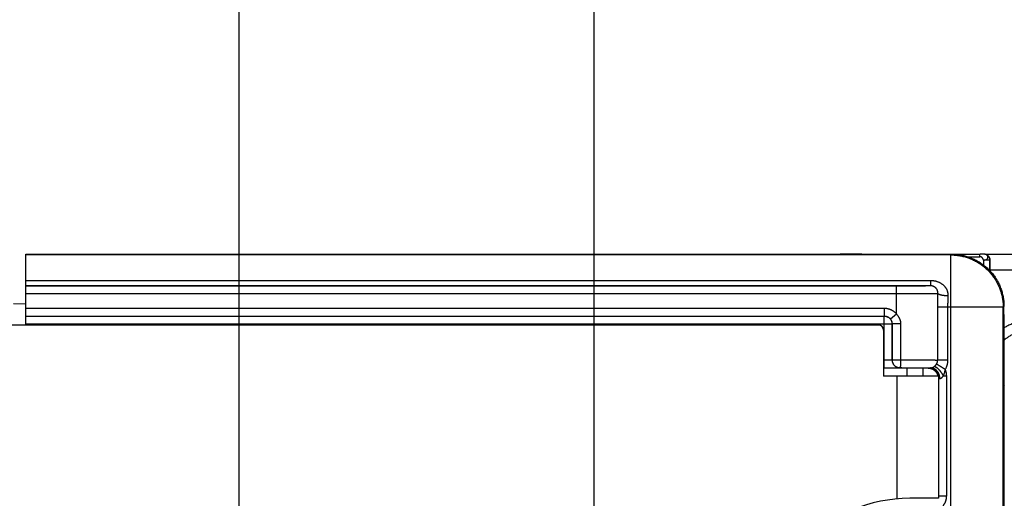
# Model space of a CAD drawing. Header units: inches. Extents: x 0 to 34, y 0 to 22.
# Tile 77 of 111: x 18.7 to 20.6, y 17.7 to 18.6. Entities that reach past the tile are written whole.
import ezdxf

# ---------------------------------------------------------------- set-up
doc = ezdxf.new("R2010")
doc.units = ezdxf.units.IN
doc.header["$LTSCALE"] = 1.87
doc.header["$MEASUREMENT"] = 0
doc.layers.get('0').update_dxf_attribs({"linetype": 'CONTINUOUS'})
doc.layers.add('DIMENSIONS', color=7, linetype='CONTINUOUS')
doc.styles.get("Standard").update_dxf_attribs({"font": 'txt', "width": 0.8})
doc.dimstyles.new('DIMSTYLE_1', dxfattribs={"dimtxt": 0.125, "dimasz": 0.18, "dimexe": 0.18, "dimexo": 0.0625, "dimgap": 0.09, "dimtad": 0, "dimtih": 1, "dimtoh": 1, "dimdec": 3, "dimzin": 4, "dimdsep": 46, "dimtxsty": 'STANDARD', "dimblk": '_FILLED', "dimblk1": '_FILLED', "dimblk2": '_FILLED', "dimcen": 0.09, "dimadec": 0, "dimazin": 0, "dimtp": 0.01, "dimtm": 0.01, "dimtfac": 1, "dimtdec": 3, "dimtofl": 0, "dimtmove": 0, "dimatfit": 3, "dimldrblk": '_FILLED', "dimfxl": 1, "dimtolj": 1, "dimtzin": 4, "dimarcsym": 0})

# ---------------------------------------------------------------- blocks, each defined once
blk = doc.blocks.new('_FILLED')
at = {"color": 0, "linetype": 'BYBLOCK'}
blk.add_solid([(0, 0), (-1, 0.174), (-1, -0.174)], dxfattribs=at)
blk = doc.blocks.new('*D8')
at = {"layer": 'DIMENSIONS', "color": 2, "linetype": 'CONTINUOUS'}
for p, q in [((16.8623, 18.1566), (16.8623, 18.5166)), ((18.6738, 18.1566), (16.7373, 18.1566)), ((20.2357, 17.4137), (16.7373, 17.4137)), ((16.8623, 17.4137), (16.8623, 17.0537))]:
    blk.add_line(p, q, dxfattribs=at)
at = {"layer": 'DIMENSIONS', "color": 2, "linetype": 'CONTINUOUS', "xscale": 0.18, "yscale": 0.18, "zscale": 0.18}
for p, rotation in [((16.8623, 18.1566), 270), ((16.8623, 17.4137), 90)]:
    blk.add_blockref('_FILLED', p, dxfattribs=dict(at, rotation=rotation))
at = {"layer": 'DIMENSIONS', "color": 2, "linetype": 'CONTINUOUS', "width": 0.8}
for s, p in [('.743', (16.5123, 17.8793)), ('[', (16.5123, 17.6918)), ('18.87', (16.6123, 17.6918)), (']', (17.1123, 17.6918))]:
    blk.add_text(s, height=0.125, dxfattribs=at).set_placement(p)
blk = doc.blocks.new('*D17')
at = {"layer": 'DIMENSIONS', "color": 2, "linetype": 'CONTINUOUS'}
for p, q in [((17.6123, 18.077), (17.6123, 19.7829)), ((19.821, 17.3602), (19.821, 19.7829)), ((17.6123, 19.6579), (18.0385, 19.6579)), ((19.821, 19.6579), (19.3885, 19.6579))]:
    blk.add_line(p, q, dxfattribs=at)
at = {"layer": 'DIMENSIONS', "color": 2, "linetype": 'CONTINUOUS', "xscale": 0.18, "yscale": 0.18, "zscale": 0.18, "rotation": 180}
blk.add_blockref('_FILLED', (17.6123, 19.6579), dxfattribs=at)
at = {"layer": 'DIMENSIONS', "color": 2, "linetype": 'CONTINUOUS', "xscale": 0.18, "yscale": 0.18, "zscale": 0.18}
blk.add_blockref('_FILLED', (19.821, 19.6579), dxfattribs=at)
at = {"layer": 'DIMENSIONS', "color": 2, "linetype": 'CONTINUOUS', "width": 0.8}
for s, p in [('2.209', (18.101, 19.5954)), ('[', (18.726, 19.5954)), ('56.1', (18.826, 19.5954)), (']', (19.226, 19.5954))]:
    blk.add_text(s, height=0.125, dxfattribs=at).set_placement(p)
blk = doc.blocks.new('*D18')
at = {"layer": 'DIMENSIONS', "color": 2, "linetype": 'CONTINUOUS'}
for p, q in [((16.1123, 18.1566), (16.1123, 18.5166)), ((18.4969, 18.1566), (15.9873, 18.1566)), ((19.7585, 17.2977), (15.9873, 17.2977)), ((16.1123, 17.2977), (16.1123, 16.9377))]:
    blk.add_line(p, q, dxfattribs=at)
at = {"layer": 'DIMENSIONS', "color": 2, "linetype": 'CONTINUOUS', "xscale": 0.18, "yscale": 0.18, "zscale": 0.18}
for p, rotation in [((16.1123, 18.1566), 270), ((16.1123, 17.2977), 90)]:
    blk.add_blockref('_FILLED', p, dxfattribs=dict(at, rotation=rotation))
at = {"layer": 'DIMENSIONS', "color": 2, "linetype": 'CONTINUOUS', "width": 0.8}
for s, p in [('.859', (15.7623, 17.7679)), ('[', (15.7623, 17.5804)), ('21.82', (15.8623, 17.5804)), (']', (16.3623, 17.5804))]:
    blk.add_text(s, height=0.125, dxfattribs=at).set_placement(p)
blk = doc.blocks.new('*D19')
at = {"layer": 'DIMENSIONS', "color": 2, "linetype": 'CONTINUOUS'}
for p, q in [((18.6738, 18.1566), (15.2373, 18.1566)), ((15.3623, 18.1566), (15.3623, 17.1986)), ((15.3623, 16.1532), (15.3623, 16.7611)), ((18.9559, 16.1532), (15.2373, 16.1532))]:
    blk.add_line(p, q, dxfattribs=at)
at = {"layer": 'DIMENSIONS', "color": 2, "linetype": 'CONTINUOUS', "xscale": 0.18, "yscale": 0.18, "zscale": 0.18}
for p, rotation in [((15.3623, 18.1566), 90), ((15.3623, 16.1532), 270)]:
    blk.add_blockref('_FILLED', p, dxfattribs=dict(at, rotation=rotation))
at = {"layer": 'DIMENSIONS', "color": 2, "linetype": 'CONTINUOUS', "width": 0.8}
for s, p in [('2.003', (15.0123, 17.0111)), ('[', (15.0123, 16.8236)), (']', (15.6123, 16.8236)), ('50.89', (15.1123, 16.8236))]:
    blk.add_text(s, height=0.125, dxfattribs=at).set_placement(p)
blk = doc.blocks.new('*D20')
at = {"layer": 'DIMENSIONS', "color": 2, "linetype": 'CONTINUOUS'}
for p, q in [((17.6123, 18.077), (17.6123, 19.0329)), ((19.1435, 16.3408), (19.1435, 19.0329)), ((17.6123, 18.9079), (17.2523, 18.9079)), ((19.1435, 18.9079), (19.5035, 18.9079))]:
    blk.add_line(p, q, dxfattribs=at)
at = {"layer": 'DIMENSIONS', "color": 2, "linetype": 'CONTINUOUS', "xscale": 0.18, "yscale": 0.18, "zscale": 0.18}
blk.add_blockref('_FILLED', (17.6123, 18.9079), dxfattribs=at)
at = {"layer": 'DIMENSIONS', "color": 2, "linetype": 'CONTINUOUS', "xscale": 0.18, "yscale": 0.18, "zscale": 0.18, "rotation": 180}
blk.add_blockref('_FILLED', (19.1435, 18.9079), dxfattribs=at)
at = {"layer": 'DIMENSIONS', "color": 2, "linetype": 'CONTINUOUS', "width": 0.8}
for s, p in [('1.531', (17.7123, 18.8454)), ('[', (18.3373, 18.8454)), ('38.89', (18.4373, 18.8454)), (']', (18.9373, 18.8454))]:
    blk.add_text(s, height=0.125, dxfattribs=at).set_placement(p)

msp = doc.modelspace()

# ---------------------------------------------------------------- linework, layer by layer
at = {"color": 7, "linetype": 'CONTINUOUS'}
for p, q in [((18.7363, 18.0227), (18.7363, 18.1582)), ((18.7363, 18.1582), (20.5034, 18.1581)), ((20.3015, 18.1581), (20.2906, 18.1581)), ((20.3165, 18.1582), (20.3015, 18.1581)), ((20.3321, 18.1582), (20.3165, 18.1582)), ((20.3321, 18.1582), (20.5576, 18.1583)), ((20.5019, 18.1566), (20.5034, 18.1581)), ((20.5604, 18.1583), (20.5576, 18.1583)), ((20.5626, 18.1583), (20.5604, 18.1583)), ((20.5637, 18.1582), (20.5626, 18.1583)), ((20.5642, 18.1582), (20.5637, 18.1582)), ((20.5645, 18.1582), (20.5642, 18.1582)), ((20.5654, 18.1582), (20.5654, 18.1582)), ((20.567, 18.1579), (20.7459, 18.1579)), ((20.5702, 18.1568), (20.5698, 18.157)), ((20.5019, 18.1566), (18.7363, 18.1566)), ((20.5019, 17.6033), (20.5019, 18.1566)), ((20.5343, 18.1531), (20.5574, 18.1532)), ((20.5641, 18.1464), (20.5641, 18.1375)), ((20.5763, 18.1464), (20.5641, 18.1464)), ((20.5763, 18.1464), (20.5763, 18.1264)), ((20.5765, 18.1463), (20.5763, 18.1464)), ((20.5763, 18.1264), (20.5763, 18.1279)), ((20.5763, 18.1279), (20.746, 18.1279)), ((20.4633, 18.1074), (18.7363, 18.1074)), ((20.4633, 18.1074), (20.4633, 18.0975)), ((20.4633, 18.0975), (18.7363, 18.0975)), ((20.3983, 18.097), (18.7363, 18.097)), ((20.3983, 18.082), (18.7363, 18.082)), ((20.3983, 18.0432), (20.3983, 18.097)), ((18.7123, 18.0637), (18.7363, 18.0635)), ((18.7363, 18.0549), (20.3746, 18.0549)), ((20.3746, 18.0549), (20.3746, 18.0399)), ((20.4767, 17.9558), (20.4767, 18.0566)), ((20.6018, 18.0566), (20.4767, 18.0566)), ((20.4963, 17.9558), (20.4963, 18.0566)), ((20.6018, 18.0566), (20.6033, 18.0581)), ((20.6018, 17.6327), (20.6018, 18.0566)), ((20.6033, 18.0428), (20.6033, 18.0581)), ((18.7363, 18.0399), (20.3745, 18.0399)), ((18.7363, 18.0399), (20.3746, 18.0399)), ((20.3746, 18.0399), (20.3745, 18.0399)), ((20.3745, 17.941), (20.3745, 18.0399)), ((20.3983, 18.0432), (20.3865, 18.0341)), ((20.3635, 18.0227), (18.4401, 18.0227)), ((18.7363, 18.0249), (20.3895, 18.0249)), ((20.3735, 18.0127), (20.3735, 17.9252)), ((20.3896, 18.0249), (20.3895, 18.0249)), ((20.3895, 18.0249), (20.3895, 17.9562)), ((20.3896, 18.0249), (20.3896, 17.9563)), ((20.406, 18.0249), (20.3896, 18.0249)), ((20.406, 18.0249), (20.406, 17.9563)), ((20.3735, 17.956), (20.3745, 17.956)), ((20.3895, 17.9562), (20.3896, 17.9563)), ((20.3896, 17.9563), (20.406, 17.9563)), ((20.4963, 17.9558), (20.4767, 17.9558)), ((20.3735, 17.941), (20.3745, 17.941)), ((20.4583, 17.94), (20.3735, 17.94)), ((20.4045, 17.9412), (20.4046, 17.9413)), ((20.4185, 17.9252), (20.4185, 17.94)), ((20.4485, 17.94), (20.4485, 17.9252)), ((20.4583, 17.94), (20.4589, 17.9406)), ((20.4785, 17.9252), (20.3735, 17.9252)), ((20.3985, 17.9252), (20.3985, 17.6906)), ((20.4785, 17.9252), (20.4785, 17.6917)), ((20.4785, 17.9202), (20.4789, 17.9206)), ((20.4789, 17.6964), (20.4789, 17.9206)), ((20.4876, 17.9256), (20.4939, 17.9256)), ((20.4939, 17.6964), (20.4939, 17.9256)), ((20.6045, 17.9071), (20.6033, 17.9082)), ((20.4785, 17.6917), (20.4235, 17.6917)), ((20.4789, 17.6964), (20.4785, 17.6968)), ((20.4789, 17.6964), (20.4939, 17.6964))]:
    msp.add_line(p, q, dxfattribs=at)
for points in [[(20.5654, 18.1582), (20.5652, 18.1582), (20.5651, 18.1582), (20.565, 18.1582), (20.5649, 18.1582), (20.5648, 18.1582), (20.5647, 18.1582), (20.5645, 18.1582)], [(20.5698, 18.157), (20.5691, 18.1573), (20.5684, 18.1576), (20.5676, 18.1578), (20.5668, 18.158), (20.5661, 18.1581), (20.5654, 18.1582)]]:
    msp.add_lwpolyline(points, dxfattribs=at)
for centre, radius, start, end in [((20.3635, 18.0127), 0.01, 0, 90), ((20.4235, 17.4127), 0.279, 90, 270)]:
    msp.add_arc(centre, radius, start, end, dxfattribs=at)
for points, knots in [([(20.3359, 18.1582), (20.3359, 18.1582), (20.3358, 18.1582), (20.3358, 18.1581), (20.3358, 18.1581), (20.3358, 18.1581)], [0, 0, 0, 0, 0.146365, 0.547903, 1, 1, 1, 1]), ([(20.5034, 18.1581), (20.5048, 18.1581), (20.5076, 18.158), (20.5118, 18.1577), (20.5161, 18.1573), (20.5203, 18.1567), (20.5244, 18.1559), (20.5286, 18.1549), (20.5326, 18.1537), (20.5367, 18.1524), (20.5406, 18.1509), (20.5446, 18.1492), (20.5484, 18.1474), (20.5521, 18.1454), (20.5558, 18.1432), (20.5594, 18.1409), (20.5628, 18.1385), (20.5662, 18.1359), (20.5694, 18.1332), (20.5726, 18.1303), (20.5756, 18.1273), (20.5784, 18.1242), (20.5812, 18.1209), (20.5838, 18.1176), (20.5862, 18.1141), (20.5885, 18.1105), (20.5907, 18.1069), (20.5927, 18.1031), (20.5945, 18.0993), (20.5962, 18.0954), (20.5977, 18.0914), (20.599, 18.0874), (20.6001, 18.0833), (20.6011, 18.0791), (20.6019, 18.075), (20.6026, 18.0708), (20.603, 18.0666), (20.6033, 18.0623), (20.6033, 18.0595), (20.6033, 18.0581)], [0, 0, 0, 0, 0.027023, 0.054054, 0.081073, 0.108102, 0.13513, 0.162149, 0.189181, 0.216203, 0.243228, 0.270259, 0.297278, 0.324308, 0.351336, 0.378357, 0.405389, 0.432411, 0.459439, 0.48647, 0.51349, 0.540522, 0.567551, 0.594573, 0.621607, 0.648629, 0.675658, 0.70269, 0.729711, 0.756745, 0.783772, 0.810797, 0.837832, 0.864854, 0.891885, 0.918917, 0.945939, 0.972973, 1, 1, 1, 1]), ([(20.5574, 18.1532), (20.5574, 18.1535), (20.5574, 18.154), (20.5574, 18.1546), (20.5574, 18.1551), (20.5574, 18.1556), (20.5574, 18.156), (20.5574, 18.1564), (20.5575, 18.1568), (20.5575, 18.1571), (20.5575, 18.1574), (20.5575, 18.1576), (20.5575, 18.1577), (20.5575, 18.1578), (20.5575, 18.1579), (20.5575, 18.158), (20.5575, 18.1581), (20.5575, 18.1581), (20.5575, 18.1582), (20.5576, 18.1582), (20.5576, 18.1582), (20.5576, 18.1582), (20.5576, 18.1582), (20.5576, 18.1583), (20.5576, 18.1583), (20.5576, 18.1583), (20.5576, 18.1583), (20.5576, 18.1583), (20.5576, 18.1583), (20.5576, 18.1583), (20.5576, 18.1583)], [0, 0, 0, 0, 0.19566, 0.291107, 0.383725, 0.472608, 0.5569, 0.635772, 0.708469, 0.774276, 0.832568, 0.858711, 0.882769, 0.904689, 0.924415, 0.941897, 0.9571, 0.969996, 0.975571, 0.980559, 0.98496, 0.988774, 0.992005, 0.994661, 0.996754, 0.998316, 0.99892, 0.999429, 0.999875, 1, 1, 1, 1]), ([(20.5697, 18.1569), (20.5692, 18.1572), (20.5678, 18.1578), (20.5663, 18.1581), (20.5655, 18.1582)], [0, 0, 0, 0, 0.406162, 1, 1, 1, 1]), ([(20.5702, 18.1568), (20.5705, 18.1566), (20.5711, 18.1563), (20.5719, 18.1557), (20.5727, 18.1551), (20.5734, 18.1544), (20.574, 18.1537), (20.5746, 18.1529), (20.575, 18.1521), (20.5754, 18.1513), (20.5758, 18.1505), (20.576, 18.1496), (20.5762, 18.1488), (20.5764, 18.148), (20.5764, 18.1472), (20.5765, 18.1466), (20.5765, 18.1463)], [0, 0, 0, 0, 0.079501, 0.158336, 0.235911, 0.31217, 0.387076, 0.460679, 0.53279, 0.603423, 0.672581, 0.740432, 0.806997, 0.87237, 0.936715, 1, 1, 1, 1]), ([(20.5763, 18.1464), (20.5763, 18.1467), (20.5763, 18.1472), (20.5762, 18.148), (20.5761, 18.1488), (20.5759, 18.1496), (20.5756, 18.1504), (20.5754, 18.1511), (20.575, 18.1518), (20.5746, 18.1525), (20.5742, 18.1532), (20.5737, 18.1539), (20.5731, 18.1545), (20.5726, 18.155), (20.572, 18.1556), (20.5713, 18.1561), (20.5707, 18.1565), (20.5703, 18.1567), (20.5702, 18.1568)], [0, 0, 0, 0, 0.063859, 0.127717, 0.191575, 0.255432, 0.319288, 0.383143, 0.446997, 0.510851, 0.574703, 0.638555, 0.702407, 0.766258, 0.830108, 0.893958, 0.957808, 1, 1, 1, 1]), ([(20.5019, 18.1566), (20.5033, 18.1566), (20.5061, 18.1565), (20.5103, 18.1562), (20.5146, 18.1558), (20.5188, 18.1552), (20.5229, 18.1544), (20.5271, 18.1534), (20.5311, 18.1522), (20.5352, 18.1509), (20.5391, 18.1494), (20.5431, 18.1477), (20.5469, 18.1459), (20.5506, 18.1439), (20.5543, 18.1418), (20.5579, 18.1394), (20.5613, 18.137), (20.5647, 18.1344), (20.5679, 18.1317), (20.5711, 18.1288), (20.5741, 18.1258), (20.5769, 18.1227), (20.5797, 18.1194), (20.5823, 18.1161), (20.5847, 18.1126), (20.587, 18.109), (20.5892, 18.1054), (20.5912, 18.1016), (20.593, 18.0978), (20.5947, 18.0939), (20.5962, 18.0899), (20.5975, 18.0859), (20.5987, 18.0818), (20.5996, 18.0777), (20.6004, 18.0735), (20.6011, 18.0693), (20.6015, 18.0651), (20.6018, 18.0608), (20.6018, 18.058), (20.6018, 18.0566)], [0, 0, 0, 0, 0.027026, 0.054053, 0.08108, 0.108106, 0.135133, 0.16216, 0.189187, 0.216214, 0.243241, 0.270268, 0.297295, 0.324322, 0.351349, 0.378377, 0.405404, 0.432432, 0.459459, 0.486486, 0.513514, 0.540541, 0.567568, 0.594596, 0.621623, 0.648651, 0.675678, 0.702705, 0.729732, 0.756759, 0.783786, 0.810813, 0.83784, 0.864867, 0.891894, 0.91892, 0.945947, 0.972974, 1, 1, 1, 1]), ([(20.5641, 18.1464), (20.5641, 18.1466), (20.5641, 18.147), (20.5639, 18.1476), (20.5638, 18.1483), (20.5635, 18.1488), (20.5632, 18.1494), (20.5628, 18.15), (20.5624, 18.1505), (20.562, 18.151), (20.5615, 18.1515), (20.561, 18.1519), (20.5604, 18.1523), (20.5598, 18.1526), (20.5592, 18.1528), (20.5586, 18.153), (20.558, 18.1531), (20.5576, 18.1532), (20.5574, 18.1532)], [0, 0, 0, 0, 0.05959, 0.120033, 0.181494, 0.243988, 0.307418, 0.371598, 0.436285, 0.5012, 0.566048, 0.630542, 0.694416, 0.757453, 0.819508, 0.880533, 0.940614, 1, 1, 1, 1]), ([(20.5641, 18.1464), (20.5653, 18.1461), (20.5677, 18.1469), (20.5706, 18.1484), (20.5725, 18.1509), (20.5727, 18.1538), (20.5714, 18.1557), (20.5704, 18.1565), (20.5701, 18.1566)], [0, 0, 0, 0, 0.225489, 0.432433, 0.609846, 0.767924, 0.939341, 1, 1, 1, 1]), ([(20.5763, 18.1279), (20.5763, 18.1285), (20.5763, 18.1296), (20.5763, 18.1312), (20.5763, 18.1329), (20.5764, 18.1345), (20.5764, 18.1361), (20.5764, 18.1377), (20.5764, 18.1392), (20.5764, 18.1407), (20.5764, 18.1422), (20.5764, 18.1436), (20.5764, 18.145), (20.5764, 18.1459), (20.5765, 18.1463)], [0, 0, 0, 0, 0.089634, 0.179066, 0.267889, 0.355901, 0.442904, 0.528503, 0.612505, 0.694718, 0.774769, 0.85248, 0.92767, 1, 1, 1, 1]), ([(20.4969, 18.0781), (20.4969, 18.0786), (20.4969, 18.0796), (20.4968, 18.0811), (20.4967, 18.0825), (20.4964, 18.084), (20.4961, 18.0854), (20.4957, 18.0869), (20.4952, 18.0883), (20.4946, 18.0897), (20.4939, 18.0911), (20.4931, 18.0925), (20.4922, 18.0938), (20.4912, 18.0951), (20.4902, 18.0964), (20.489, 18.0976), (20.4877, 18.0988), (20.4864, 18.0999), (20.4849, 18.1009), (20.4834, 18.1019), (20.4818, 18.1028), (20.4802, 18.1037), (20.4784, 18.1044), (20.4767, 18.1051), (20.4748, 18.1057), (20.473, 18.1062), (20.4711, 18.1066), (20.4692, 18.107), (20.4673, 18.1072), (20.4653, 18.1073), (20.4639, 18.1074), (20.4633, 18.1074)], [0, 0, 0, 0, 0.029181, 0.058458, 0.087906, 0.117545, 0.14741, 0.177537, 0.207961, 0.238717, 0.269856, 0.301458, 0.333599, 0.36634, 0.399736, 0.433794, 0.468436, 0.503582, 0.539242, 0.57547, 0.6123, 0.649726, 0.68771, 0.726041, 0.764444, 0.802852, 0.84141, 0.880277, 0.919587, 0.959452, 1, 1, 1, 1]), ([(20.4633, 18.0975), (20.4632, 18.0975), (20.463, 18.0975), (20.4626, 18.0975), (20.4621, 18.0974), (20.4615, 18.0974), (20.4607, 18.0974), (20.4597, 18.0974), (20.4587, 18.0973), (20.4574, 18.0973), (20.4561, 18.0973), (20.4546, 18.0973), (20.453, 18.0972), (20.4513, 18.0972), (20.4494, 18.0972), (20.4474, 18.0972), (20.4454, 18.0972), (20.4432, 18.0971), (20.4409, 18.0971), (20.4385, 18.0971), (20.436, 18.0971), (20.4335, 18.0971), (20.4308, 18.0971), (20.4281, 18.097), (20.4253, 18.097), (20.4225, 18.097), (20.4196, 18.097), (20.4166, 18.097), (20.4137, 18.097), (20.4106, 18.097), (20.4076, 18.097), (20.4045, 18.097), (20.4014, 18.097), (20.3994, 18.097), (20.3983, 18.097)], [0, 0, 0, 0, 0.00339, 0.009022, 0.016901, 0.027013, 0.039331, 0.053824, 0.07046, 0.089201, 0.11001, 0.13284, 0.157636, 0.184338, 0.212888, 0.243224, 0.275274, 0.308966, 0.344223, 0.380966, 0.419108, 0.458566, 0.499254, 0.541082, 0.583955, 0.62778, 0.672451, 0.717859, 0.763907, 0.810506, 0.857552, 0.904911, 0.952441, 1, 1, 1, 1]), ([(20.4772, 18.0825), (20.4769, 18.0824), (20.4764, 18.0824), (20.4755, 18.0824), (20.4745, 18.0824), (20.4734, 18.0824), (20.472, 18.0823), (20.4706, 18.0823), (20.4689, 18.0823), (20.4672, 18.0823), (20.4653, 18.0822), (20.4632, 18.0822), (20.4611, 18.0822), (20.4588, 18.0822), (20.4563, 18.0822), (20.4538, 18.0821), (20.4512, 18.0821), (20.4484, 18.0821), (20.4455, 18.0821), (20.4426, 18.0821), (20.4395, 18.0821), (20.4364, 18.082), (20.4332, 18.082), (20.4299, 18.082), (20.4266, 18.082), (20.4232, 18.082), (20.4197, 18.082), (20.4162, 18.082), (20.4127, 18.082), (20.4091, 18.082), (20.4055, 18.082), (20.4019, 18.082), (20.3995, 18.082), (20.3983, 18.082)], [0, 0, 0, 0, 0.00888, 0.019772, 0.032655, 0.047505, 0.064293, 0.082987, 0.103552, 0.125943, 0.150114, 0.176013, 0.203587, 0.232784, 0.263544, 0.295801, 0.329483, 0.364515, 0.400826, 0.438347, 0.477007, 0.516733, 0.557451, 0.599086, 0.64155, 0.684749, 0.728587, 0.772977, 0.817828, 0.863051, 0.908552, 0.954233, 1, 1, 1, 1]), ([(20.4772, 18.0825), (20.4772, 18.0828), (20.4772, 18.0835), (20.4772, 18.0845), (20.4771, 18.0856), (20.4769, 18.0866), (20.4767, 18.0876), (20.4763, 18.0886), (20.476, 18.0895), (20.4755, 18.0905), (20.475, 18.0913), (20.4744, 18.0922), (20.4737, 18.093), (20.473, 18.0937), (20.4723, 18.0943), (20.4715, 18.0949), (20.4707, 18.0955), (20.47, 18.0959), (20.4692, 18.0963), (20.4684, 18.0966), (20.4676, 18.0969), (20.4668, 18.0971), (20.4661, 18.0973), (20.4654, 18.0974), (20.4647, 18.0975), (20.464, 18.0975), (20.4635, 18.0975), (20.4633, 18.0975)], [0, 0, 0, 0, 0.044536, 0.089364, 0.13436, 0.17938, 0.224366, 0.269289, 0.314126, 0.358809, 0.403303, 0.447552, 0.491506, 0.535053, 0.577929, 0.619781, 0.660463, 0.699951, 0.738131, 0.774859, 0.810103, 0.844036, 0.876859, 0.908707, 0.93973, 0.970097, 1, 1, 1, 1]), ([(20.4767, 18.0566), (20.4767, 18.0583), (20.4767, 18.0618), (20.4768, 18.0669), (20.4769, 18.0721), (20.477, 18.0773), (20.4771, 18.0807), (20.4772, 18.0825)], [0, 0, 0, 0, 0.200462, 0.400854, 0.601013, 0.800785, 1, 1, 1, 1]), ([(20.4969, 18.0781), (20.4964, 18.0782), (20.4956, 18.0782), (20.4943, 18.0783), (20.4931, 18.0784), (20.4918, 18.0785), (20.4906, 18.0786), (20.4894, 18.0787), (20.4882, 18.0789), (20.4871, 18.079), (20.486, 18.0792), (20.485, 18.0794), (20.484, 18.0796), (20.483, 18.0798), (20.4821, 18.0801), (20.4813, 18.0803), (20.4805, 18.0806), (20.4798, 18.0808), (20.4792, 18.0811), (20.4787, 18.0813), (20.4782, 18.0816), (20.4777, 18.0819), (20.4774, 18.0822), (20.4772, 18.0824), (20.4772, 18.0825)], [0, 0, 0, 0, 0.062258, 0.124307, 0.185906, 0.246818, 0.306807, 0.365643, 0.423101, 0.478962, 0.533016, 0.58506, 0.634905, 0.68237, 0.727289, 0.769512, 0.808904, 0.845353, 0.878769, 0.909093, 0.936305, 0.960438, 0.981597, 1, 1, 1, 1]), ([(20.4963, 18.0566), (20.4963, 18.0578), (20.4963, 18.0602), (20.4964, 18.0638), (20.4965, 18.0674), (20.4966, 18.071), (20.4967, 18.0746), (20.4968, 18.077), (20.4969, 18.0781)], [0, 0, 0, 0, 0.167548, 0.335007, 0.502175, 0.66886, 0.834868, 1, 1, 1, 1]), ([(20.3746, 18.0549), (20.3751, 18.0549), (20.3763, 18.0549), (20.378, 18.0548), (20.3797, 18.0545), (20.3813, 18.0542), (20.383, 18.0537), (20.3846, 18.0532), (20.3862, 18.0526), (20.3878, 18.0519), (20.3893, 18.0511), (20.3908, 18.0502), (20.3922, 18.0492), (20.3936, 18.0482), (20.3949, 18.047), (20.3961, 18.0458), (20.3973, 18.0446), (20.398, 18.0437), (20.3983, 18.0432)], [0, 0, 0, 0, 0.061908, 0.124098, 0.186506, 0.249065, 0.311707, 0.374362, 0.436968, 0.49952, 0.562062, 0.624632, 0.687238, 0.749872, 0.812515, 0.875117, 0.937628, 1, 1, 1, 1]), ([(20.3745, 18.0399), (20.3749, 18.0399), (20.3755, 18.0399), (20.3766, 18.0398), (20.3776, 18.0396), (20.3786, 18.0393), (20.3795, 18.039), (20.3805, 18.0387), (20.3814, 18.0382), (20.3823, 18.0377), (20.3832, 18.0372), (20.384, 18.0365), (20.3848, 18.0359), (20.3855, 18.0351), (20.3862, 18.0344), (20.3868, 18.0335), (20.3873, 18.0327), (20.3878, 18.0318), (20.3883, 18.0309), (20.3887, 18.0299), (20.389, 18.0289), (20.3892, 18.0279), (20.3894, 18.0269), (20.3895, 18.0259), (20.3895, 18.0252), (20.3895, 18.0249)], [0, 0, 0, 0, 0.043477, 0.086955, 0.130433, 0.173911, 0.217389, 0.260867, 0.304346, 0.347824, 0.391303, 0.434782, 0.478261, 0.521739, 0.565218, 0.608697, 0.652176, 0.695654, 0.739133, 0.782611, 0.826089, 0.869567, 0.913045, 0.956523, 1, 1, 1, 1]), ([(20.3746, 18.0399), (20.3749, 18.0399), (20.3755, 18.0399), (20.3765, 18.0398), (20.3775, 18.0397), (20.3784, 18.0394), (20.3794, 18.0392), (20.3803, 18.0388), (20.3812, 18.0384), (20.3821, 18.0379), (20.3829, 18.0374), (20.3837, 18.0369), (20.3845, 18.0362), (20.3852, 18.0356), (20.3858, 18.0348), (20.3863, 18.0343), (20.3865, 18.0341)], [0, 0, 0, 0, 0.071443, 0.142884, 0.214323, 0.28576, 0.357193, 0.428624, 0.500053, 0.571481, 0.642908, 0.714333, 0.785757, 0.857179, 0.928594, 1, 1, 1, 1]), ([(20.3865, 18.0341), (20.3866, 18.0338), (20.387, 18.0333), (20.3875, 18.0325), (20.388, 18.0316), (20.3884, 18.0307), (20.3888, 18.0298), (20.3891, 18.0288), (20.3893, 18.0279), (20.3894, 18.0269), (20.3895, 18.0259), (20.3896, 18.0253), (20.3896, 18.0249)], [0, 0, 0, 0, 0.097028, 0.195611, 0.295413, 0.39611, 0.497386, 0.598889, 0.700258, 0.801138, 0.901175, 1, 1, 1, 1]), ([(20.3983, 18.0432), (20.3987, 18.0428), (20.3995, 18.042), (20.4006, 18.0406), (20.4015, 18.0393), (20.4024, 18.0379), (20.4032, 18.0365), (20.4038, 18.0351), (20.4044, 18.0336), (20.4049, 18.0322), (20.4053, 18.0307), (20.4056, 18.0293), (20.4058, 18.0278), (20.406, 18.0264), (20.406, 18.0254), (20.406, 18.0249)], [0, 0, 0, 0, 0.085478, 0.169154, 0.251093, 0.331374, 0.410093, 0.487379, 0.563391, 0.638285, 0.712217, 0.785299, 0.857583, 0.929128, 1, 1, 1, 1]), ([(20.6033, 18.0428), (20.6033, 17.9927), (20.6033, 17.8925), (20.6033, 17.7422), (20.6033, 17.642), (20.6033, 17.5919)], [0, 0, 0, 0, 0.333332, 0.66667, 1, 1, 1, 1]), ([(20.6547, 18.0319), (20.6533, 18.0319), (20.6507, 18.0318), (20.6467, 18.0316), (20.6428, 18.0312), (20.6389, 18.0306), (20.6349, 18.0299), (20.6311, 18.029), (20.6272, 18.028), (20.6235, 18.0268), (20.6197, 18.0254), (20.6161, 18.0239), (20.6124, 18.0222), (20.6089, 18.0204), (20.6059, 18.0187), (20.604, 18.0176), (20.6033, 18.0172)], [0, 0, 0, 0, 0.073194, 0.146512, 0.219916, 0.293368, 0.366827, 0.440259, 0.51366, 0.58705, 0.660445, 0.733848, 0.807249, 0.880636, 0.954005, 1, 1, 1, 1]), ([(20.6547, 18.0129), (20.6535, 18.0129), (20.6513, 18.0128), (20.6479, 18.0126), (20.6445, 18.0122), (20.6411, 18.0117), (20.6378, 18.0111), (20.6345, 18.0102), (20.6312, 18.0093), (20.628, 18.0082), (20.6248, 18.007), (20.6217, 18.0056), (20.6186, 18.0041), (20.6156, 18.0025), (20.6127, 18.0007), (20.6099, 17.9988), (20.6072, 17.9968), (20.605, 17.995), (20.6037, 17.994), (20.6033, 17.9936)], [0, 0, 0, 0, 0.060766, 0.121537, 0.182311, 0.243086, 0.30386, 0.36463, 0.425397, 0.486162, 0.546924, 0.607684, 0.668445, 0.729205, 0.789961, 0.850705, 0.911433, 0.972142, 1, 1, 1, 1]), ([(20.3745, 17.956), (20.3749, 17.956), (20.3755, 17.956), (20.3766, 17.956), (20.3776, 17.956), (20.3785, 17.956), (20.3795, 17.956), (20.3805, 17.956), (20.3814, 17.956), (20.3823, 17.956), (20.3831, 17.956), (20.3839, 17.956), (20.3847, 17.956), (20.3854, 17.956), (20.3861, 17.956), (20.3867, 17.9561), (20.3873, 17.9561), (20.3878, 17.9561), (20.3882, 17.9561), (20.3886, 17.9561), (20.3889, 17.9561), (20.3892, 17.9562), (20.3893, 17.9562), (20.3894, 17.9562), (20.3895, 17.9562), (20.3895, 17.9562)], [0, 0, 0, 0, 0.067917, 0.135522, 0.202502, 0.268545, 0.333341, 0.396582, 0.45797, 0.517221, 0.574061, 0.628229, 0.679477, 0.727573, 0.77231, 0.813502, 0.850973, 0.884558, 0.9141, 0.939454, 0.960496, 0.977122, 0.989258, 0.996862, 1, 1, 1, 1]), ([(20.3895, 17.9562), (20.3895, 17.9559), (20.3895, 17.9552), (20.3896, 17.9542), (20.3898, 17.9532), (20.3901, 17.9522), (20.3904, 17.9512), (20.3908, 17.9502), (20.3912, 17.9493), (20.3917, 17.9484), (20.3923, 17.9476), (20.3929, 17.9467), (20.3936, 17.946), (20.3943, 17.9452), (20.395, 17.9446), (20.3959, 17.9439), (20.3967, 17.9434), (20.3976, 17.9429), (20.3985, 17.9424), (20.3995, 17.9421), (20.4005, 17.9418), (20.4015, 17.9415), (20.4025, 17.9413), (20.4035, 17.9412), (20.4042, 17.9412), (20.4045, 17.9412)], [0, 0, 0, 0, 0.043477, 0.086955, 0.130433, 0.17391, 0.217389, 0.260867, 0.304345, 0.347824, 0.391303, 0.434782, 0.47826, 0.521739, 0.565218, 0.608697, 0.652176, 0.695654, 0.739133, 0.782611, 0.826089, 0.869567, 0.913045, 0.956523, 1, 1, 1, 1]), ([(20.3896, 17.9563), (20.3896, 17.9559), (20.3896, 17.9552), (20.3897, 17.9542), (20.3899, 17.9532), (20.3901, 17.9522), (20.3904, 17.9512), (20.3908, 17.9503), (20.3912, 17.9493), (20.3917, 17.9485), (20.3923, 17.9476), (20.3929, 17.9468), (20.3936, 17.946), (20.3943, 17.9453), (20.3951, 17.9446), (20.3959, 17.944), (20.3968, 17.9434), (20.3977, 17.9429), (20.3986, 17.9425), (20.3995, 17.9421), (20.4005, 17.9418), (20.4015, 17.9416), (20.4025, 17.9414), (20.4035, 17.9413), (20.4042, 17.9413), (20.4046, 17.9413)], [0, 0, 0, 0, 0.043496, 0.086993, 0.13049, 0.173988, 0.217486, 0.260985, 0.304483, 0.347981, 0.391479, 0.434976, 0.478471, 0.52197, 0.56547, 0.608962, 0.652455, 0.695946, 0.739435, 0.782944, 0.826455, 0.869922, 0.91329, 0.956686, 1, 1, 1, 1]), ([(20.406, 17.9563), (20.406, 17.9559), (20.406, 17.9552), (20.406, 17.9542), (20.406, 17.9532), (20.4059, 17.9522), (20.4059, 17.9513), (20.4059, 17.9503), (20.4058, 17.9494), (20.4058, 17.9485), (20.4057, 17.9477), (20.4057, 17.9468), (20.4056, 17.9461), (20.4055, 17.9454), (20.4055, 17.9447), (20.4054, 17.9441), (20.4053, 17.9435), (20.4052, 17.943), (20.4051, 17.9426), (20.4051, 17.9422), (20.405, 17.9419), (20.4049, 17.9416), (20.4048, 17.9414), (20.4047, 17.9413), (20.4046, 17.9413), (20.4046, 17.9413)], [0, 0, 0, 0, 0.066933, 0.13356, 0.199578, 0.264684, 0.328582, 0.39098, 0.451594, 0.510148, 0.566377, 0.620025, 0.670853, 0.71863, 0.763146, 0.804204, 0.841628, 0.875261, 0.904972, 0.930656, 0.952246, 0.969732, 0.983202, 0.992972, 1, 1, 1, 1]), ([(20.406, 17.9563), (20.4072, 17.9563), (20.4096, 17.9563), (20.4132, 17.9562), (20.4168, 17.9562), (20.4203, 17.9562), (20.4237, 17.9562), (20.4272, 17.9562), (20.4305, 17.9562), (20.4338, 17.9562), (20.437, 17.9562), (20.4402, 17.9562), (20.4432, 17.9562), (20.4462, 17.9561), (20.4491, 17.9561), (20.4518, 17.9561), (20.4545, 17.9561), (20.457, 17.9561), (20.4594, 17.9561), (20.4617, 17.956), (20.4638, 17.956), (20.4659, 17.956), (20.4677, 17.956), (20.4695, 17.956), (20.471, 17.9559), (20.4725, 17.9559), (20.4738, 17.9559), (20.4749, 17.9559), (20.4759, 17.9558), (20.4765, 17.9558), (20.4767, 17.9558)], [0, 0, 0, 0, 0.051147, 0.101919, 0.152224, 0.201972, 0.251073, 0.299437, 0.346968, 0.393568, 0.439132, 0.483557, 0.526761, 0.568674, 0.609207, 0.648253, 0.685714, 0.721523, 0.755621, 0.787933, 0.818378, 0.846891, 0.873422, 0.897927, 0.920364, 0.940695, 0.958868, 0.974836, 0.988556, 1, 1, 1, 1]), ([(20.4745, 17.9481), (20.4746, 17.9484), (20.475, 17.9489), (20.4754, 17.9497), (20.4757, 17.9505), (20.476, 17.9514), (20.4763, 17.9522), (20.4765, 17.9531), (20.4766, 17.954), (20.4767, 17.9549), (20.4767, 17.9555), (20.4767, 17.9558)], [0, 0, 0, 0, 0.112371, 0.224237, 0.33568, 0.446779, 0.557618, 0.668275, 0.778835, 0.889374, 1, 1, 1, 1]), ([(20.4912, 17.9378), (20.4916, 17.9384), (20.4922, 17.9395), (20.4931, 17.9412), (20.4938, 17.9429), (20.4945, 17.9447), (20.495, 17.9465), (20.4955, 17.9483), (20.4959, 17.9502), (20.4961, 17.9521), (20.4963, 17.9539), (20.4963, 17.9552), (20.4963, 17.9558)], [0, 0, 0, 0, 0.099955, 0.200106, 0.3004, 0.400766, 0.501136, 0.601431, 0.701557, 0.801421, 0.900931, 1, 1, 1, 1]), ([(20.3745, 17.941), (20.3751, 17.941), (20.3762, 17.941), (20.378, 17.941), (20.3797, 17.941), (20.3814, 17.941), (20.3831, 17.941), (20.3847, 17.941), (20.3863, 17.941), (20.3879, 17.941), (20.3894, 17.941), (20.3909, 17.941), (20.3923, 17.941), (20.3937, 17.941), (20.395, 17.941), (20.3962, 17.941), (20.3974, 17.941), (20.3985, 17.9411), (20.3995, 17.9411), (20.4004, 17.9411), (20.4012, 17.9411), (20.402, 17.9411), (20.4026, 17.9411), (20.4032, 17.9411), (20.4036, 17.9412), (20.404, 17.9412), (20.4043, 17.9412), (20.4044, 17.9412), (20.4045, 17.9412), (20.4045, 17.9412)], [0, 0, 0, 0, 0.057372, 0.114798, 0.172018, 0.228767, 0.284786, 0.339836, 0.393694, 0.446175, 0.497159, 0.546527, 0.594087, 0.639634, 0.683016, 0.724106, 0.762779, 0.798902, 0.83235, 0.863004, 0.890755, 0.915531, 0.937271, 0.95589, 0.971301, 0.983435, 0.99226, 0.997774, 1, 1, 1, 1]), ([(20.4046, 17.9413), (20.4056, 17.9413), (20.4076, 17.9413), (20.4105, 17.9412), (20.4135, 17.9412), (20.4164, 17.9412), (20.4193, 17.9412), (20.4222, 17.9412), (20.425, 17.9412), (20.4277, 17.9412), (20.4304, 17.9412), (20.433, 17.9412), (20.4355, 17.9412), (20.438, 17.9411), (20.4403, 17.9411), (20.4426, 17.9411), (20.4448, 17.9411), (20.4468, 17.9411), (20.4488, 17.941), (20.4506, 17.941), (20.4524, 17.941), (20.454, 17.941), (20.4555, 17.941), (20.4569, 17.9409), (20.4581, 17.9409), (20.4593, 17.9409), (20.4602, 17.9409), (20.4611, 17.9408), (20.4618, 17.9408), (20.4624, 17.9408), (20.4628, 17.9408), (20.4631, 17.9407), (20.4633, 17.9407), (20.4633, 17.9407)], [0, 0, 0, 0, 0.05095, 0.101692, 0.15209, 0.202002, 0.251287, 0.299811, 0.347452, 0.394091, 0.439621, 0.483957, 0.527015, 0.568705, 0.608923, 0.647572, 0.684572, 0.719843, 0.753315, 0.784915, 0.814573, 0.842224, 0.867801, 0.891249, 0.912524, 0.931585, 0.948388, 0.96289, 0.975052, 0.984855, 0.992287, 0.997336, 1, 1, 1, 1]), ([(20.4777, 17.9252), (20.4776, 17.9256), (20.4773, 17.9264), (20.4769, 17.9276), (20.4764, 17.9287), (20.4758, 17.9298), (20.4752, 17.9309), (20.4744, 17.9319), (20.4737, 17.9329), (20.4728, 17.9338), (20.472, 17.9347), (20.471, 17.9355), (20.47, 17.9363), (20.469, 17.937), (20.4679, 17.9376), (20.4668, 17.9382), (20.4657, 17.9387), (20.4645, 17.9391), (20.4633, 17.9394), (20.4621, 17.9397), (20.4608, 17.9399), (20.4596, 17.94), (20.4588, 17.94), (20.4583, 17.94)], [0, 0, 0, 0, 0.047655, 0.095272, 0.142861, 0.190514, 0.238141, 0.285723, 0.333372, 0.381007, 0.428584, 0.476226, 0.523867, 0.571444, 0.619076, 0.666721, 0.714299, 0.76192, 0.809567, 0.857151, 0.904759, 0.952406, 1, 1, 1, 1]), ([(20.4589, 17.9406), (20.4589, 17.9406), (20.459, 17.9406), (20.4592, 17.9406), (20.4594, 17.9406), (20.4598, 17.9406), (20.4603, 17.9406), (20.4609, 17.9407), (20.4616, 17.9407), (20.4624, 17.9407), (20.463, 17.9407), (20.4633, 17.9407)], [0, 0, 0, 0, 0.016462, 0.056849, 0.121334, 0.20988, 0.32227, 0.458046, 0.616663, 0.797524, 1, 1, 1, 1]), ([(20.4783, 17.9252), (20.4782, 17.9256), (20.478, 17.9264), (20.4776, 17.9275), (20.4772, 17.9287), (20.4766, 17.9298), (20.4761, 17.9308), (20.4754, 17.9318), (20.4747, 17.9328), (20.4739, 17.9338), (20.4731, 17.9347), (20.4722, 17.9355), (20.4713, 17.9363), (20.4703, 17.937), (20.4693, 17.9377), (20.4682, 17.9383), (20.4671, 17.9388), (20.466, 17.9393), (20.4649, 17.9397), (20.4637, 17.94), (20.4625, 17.9402), (20.4613, 17.9404), (20.4601, 17.9405), (20.4593, 17.9406), (20.4589, 17.9406)], [0, 0, 0, 0, 0.045454, 0.090908, 0.136362, 0.181816, 0.227271, 0.272726, 0.318181, 0.363636, 0.409091, 0.454546, 0.500001, 0.545456, 0.590911, 0.636366, 0.681821, 0.727276, 0.77273, 0.818184, 0.863639, 0.909093, 0.954546, 1, 1, 1, 1]), ([(20.4633, 17.9407), (20.4634, 17.9407), (20.4636, 17.9407), (20.4639, 17.9407), (20.4642, 17.9408), (20.4645, 17.9408), (20.4649, 17.9409), (20.4652, 17.941), (20.4656, 17.941), (20.4659, 17.9412), (20.4663, 17.9413), (20.4668, 17.9414), (20.4672, 17.9416), (20.4676, 17.9418), (20.4681, 17.9421), (20.4685, 17.9423), (20.469, 17.9426), (20.4693, 17.9427), (20.4694, 17.9428)], [0, 0, 0, 0, 0.040753, 0.086811, 0.136885, 0.188894, 0.241239, 0.294204, 0.348643, 0.407282, 0.471886, 0.541357, 0.613944, 0.687716, 0.763563, 0.84251, 0.92225, 1, 1, 1, 1]), ([(20.4808, 17.9207), (20.4808, 17.9211), (20.4807, 17.922), (20.4806, 17.9232), (20.4805, 17.9244), (20.4802, 17.9257), (20.4799, 17.9269), (20.4795, 17.9281), (20.4791, 17.9292), (20.4786, 17.9303), (20.478, 17.9314), (20.4774, 17.9324), (20.4768, 17.9334), (20.476, 17.9344), (20.4753, 17.9353), (20.4744, 17.9361), (20.4736, 17.9369), (20.4727, 17.9376), (20.4717, 17.9382), (20.4707, 17.9388), (20.4697, 17.9393), (20.4687, 17.9397), (20.4677, 17.9401), (20.4666, 17.9404), (20.4655, 17.9406), (20.4644, 17.9407), (20.4637, 17.9407), (20.4633, 17.9407)], [0, 0, 0, 0, 0.042606, 0.08518, 0.127684, 0.170079, 0.212328, 0.254396, 0.29625, 0.337861, 0.379202, 0.42025, 0.460987, 0.501398, 0.541475, 0.581213, 0.620614, 0.659683, 0.698432, 0.736879, 0.775047, 0.812962, 0.850656, 0.888167, 0.925532, 0.962795, 1, 1, 1, 1]), ([(20.4694, 17.9428), (20.4696, 17.943), (20.4699, 17.9432), (20.4704, 17.9435), (20.4709, 17.9439), (20.4713, 17.9443), (20.4718, 17.9448), (20.4723, 17.9453), (20.4727, 17.9458), (20.4732, 17.9463), (20.4736, 17.9469), (20.4741, 17.9475), (20.4743, 17.9479), (20.4745, 17.9481)], [0, 0, 0, 0, 0.079633, 0.16156, 0.245691, 0.33191, 0.420343, 0.511073, 0.604145, 0.699574, 0.797368, 0.897527, 1, 1, 1, 1]), ([(20.4876, 17.9256), (20.4874, 17.9259), (20.487, 17.9267), (20.4864, 17.9278), (20.4857, 17.9289), (20.485, 17.93), (20.4843, 17.9311), (20.4836, 17.9321), (20.4828, 17.9332), (20.4821, 17.9341), (20.4813, 17.9351), (20.4805, 17.936), (20.4797, 17.9369), (20.4789, 17.9377), (20.4781, 17.9385), (20.4774, 17.9392), (20.4766, 17.9399), (20.4758, 17.9405), (20.4751, 17.941), (20.4743, 17.9415), (20.4736, 17.9419), (20.4729, 17.9423), (20.4723, 17.9425), (20.4716, 17.9428), (20.471, 17.9429), (20.4704, 17.943), (20.4699, 17.9429), (20.4696, 17.9429), (20.4694, 17.9428)], [0, 0, 0, 0, 0.048535, 0.09748, 0.146686, 0.195975, 0.245169, 0.29409, 0.342565, 0.390419, 0.437486, 0.483598, 0.528597, 0.57233, 0.614654, 0.655433, 0.694547, 0.731886, 0.767356, 0.800884, 0.832417, 0.861927, 0.889419, 0.914936, 0.938567, 0.960463, 0.980841, 1, 1, 1, 1]), ([(20.4912, 17.9378), (20.4909, 17.9381), (20.4902, 17.9385), (20.4891, 17.9391), (20.488, 17.9398), (20.487, 17.9404), (20.486, 17.9411), (20.485, 17.9417), (20.484, 17.9423), (20.483, 17.9429), (20.4821, 17.9434), (20.4812, 17.944), (20.4804, 17.9445), (20.4796, 17.945), (20.4788, 17.9455), (20.4781, 17.9459), (20.4774, 17.9463), (20.4768, 17.9467), (20.4763, 17.947), (20.4758, 17.9473), (20.4754, 17.9475), (20.475, 17.9478), (20.4747, 17.948), (20.4746, 17.9481), (20.4745, 17.9481)], [0, 0, 0, 0, 0.064071, 0.127873, 0.191171, 0.253711, 0.315245, 0.375526, 0.434316, 0.491382, 0.546497, 0.599443, 0.650009, 0.697995, 0.74321, 0.785475, 0.824621, 0.860495, 0.892952, 0.921866, 0.94712, 0.968615, 0.986265, 1, 1, 1, 1]), ([(20.4876, 17.9256), (20.4879, 17.9261), (20.4884, 17.9273), (20.489, 17.9291), (20.4896, 17.9308), (20.4902, 17.9326), (20.4906, 17.9343), (20.491, 17.9361), (20.4912, 17.9373), (20.4912, 17.9378)], [0, 0, 0, 0, 0.148097, 0.294444, 0.439052, 0.58197, 0.723144, 0.862542, 1, 1, 1, 1]), ([(20.4939, 17.9256), (20.4939, 17.9261), (20.4938, 17.9272), (20.4937, 17.9288), (20.4935, 17.9304), (20.4932, 17.9319), (20.4928, 17.9334), (20.4924, 17.9349), (20.4919, 17.9364), (20.4915, 17.9374), (20.4912, 17.9378)], [0, 0, 0, 0, 0.130648, 0.257432, 0.381778, 0.505111, 0.628659, 0.752524, 0.876413, 1, 1, 1, 1]), ([(20.4789, 17.9206), (20.4789, 17.9209), (20.4789, 17.9216), (20.4788, 17.9226), (20.4786, 17.9236), (20.4785, 17.9243), (20.4785, 17.9246)], [0, 0, 0, 0, 0.250004, 0.500008, 0.750014, 1, 1, 1, 1]), ([(20.4789, 17.9206), (20.4789, 17.9206), (20.4789, 17.9206), (20.479, 17.9206), (20.4792, 17.9206), (20.4794, 17.9206), (20.4797, 17.9207), (20.48, 17.9207), (20.4804, 17.9207), (20.4806, 17.9207), (20.4808, 17.9207)], [0, 0, 0, 0, 0.022117, 0.073553, 0.15506, 0.266446, 0.407281, 0.576977, 0.774823, 1, 1, 1, 1]), ([(20.4808, 17.9207), (20.4809, 17.9207), (20.4812, 17.9207), (20.4816, 17.9208), (20.482, 17.9209), (20.4824, 17.921), (20.4829, 17.9212), (20.4833, 17.9214), (20.4837, 17.9216), (20.4842, 17.9219), (20.4846, 17.9222), (20.4851, 17.9226), (20.4855, 17.9231), (20.486, 17.9236), (20.4865, 17.9241), (20.4871, 17.9248), (20.4874, 17.9253), (20.4876, 17.9256)], [0, 0, 0, 0, 0.046573, 0.094721, 0.144272, 0.195222, 0.24773, 0.302087, 0.358779, 0.41839, 0.481714, 0.549747, 0.623604, 0.704532, 0.793756, 0.892085, 1, 1, 1, 1]), ([(20.4785, 17.693), (20.4785, 17.6932), (20.4786, 17.6938), (20.4788, 17.6947), (20.4789, 17.6956), (20.4789, 17.6961), (20.4789, 17.6964)], [0, 0, 0, 0, 0.249958, 0.499942, 0.749955, 1, 1, 1, 1]), ([(20.4845, 17.6746), (20.4849, 17.675), (20.4856, 17.6758), (20.4867, 17.677), (20.4878, 17.6783), (20.4887, 17.6796), (20.4896, 17.681), (20.4904, 17.6824), (20.4911, 17.6838), (20.4918, 17.6853), (20.4923, 17.6869), (20.4928, 17.6884), (20.4932, 17.69), (20.4935, 17.6916), (20.4937, 17.6932), (20.4938, 17.6948), (20.4939, 17.6959), (20.4939, 17.6964)], [0, 0, 0, 0, 0.067023, 0.133988, 0.200898, 0.267766, 0.334603, 0.401424, 0.468243, 0.535065, 0.601861, 0.668593, 0.735221, 0.80171, 0.868023, 0.934129, 1, 1, 1, 1])]:
    msp.add_open_spline(points, degree=3, knots=knots, dxfattribs=at)
for points in [[(20.5655, 18.1582), (20.5655, 18.1582), (20.5654, 18.1582), (20.5654, 18.1582)], [(20.5701, 18.1566), (20.57, 18.1567), (20.5699, 18.1568), (20.5697, 18.1569)], [(20.5699, 18.1569), (20.5699, 18.1569), (20.5698, 18.1569), (20.5698, 18.157)], [(20.5702, 18.1568), (20.5701, 18.1568), (20.57, 18.1569), (20.5699, 18.1569)]]:
    msp.add_open_spline(points, degree=3, dxfattribs=at)

# ---------------------------------------------------------------- dimensions: what is measured, and where the dimension line sits
at = {"layer": 'DIMENSIONS', "color": 2, "linetype": 'CONTINUOUS'}
for base, p1, p2, angle, picture, middle in [((17.6123, 19.6579), (19.821, 17.3602), (17.6123, 18.077), 180, '*D17', (18.7135, 19.6579)), ((16.1123, 17.2977), (18.4969, 18.1566), (19.7585, 17.2977), 270, '*D18', (16.1123, 17.7366)), ((16.8623, 18.1566), (20.2357, 17.4137), (18.6738, 18.1566), 90, '*D8', (16.8623, 17.8481)), ((15.3623, 18.1566), (18.9559, 16.1532), (18.6738, 18.1566), 90, '*D19', (15.3623, 16.9799))]:
    dim = msp.add_linear_dim(base=base, p1=p1, p2=p2, angle=angle, dimstyle='DIMSTYLE_1', dxfattribs=at)
    dim.commit()
    dim.dimension.update_dxf_attribs({"geometry": picture, "text_midpoint": middle, "dimtype": 160})
dim = msp.add_linear_dim(base=(19.1435, 18.9079), p1=(17.6123, 18.077), p2=(19.1435, 16.3408), dimstyle='DIMSTYLE_1', dxfattribs=at)
dim.commit()
dim.dimension.update_dxf_attribs({"geometry": '*D20', "text_midpoint": (18.3748, 18.9079), "dimtype": 160})

doc.saveas('drawing.dxf')
